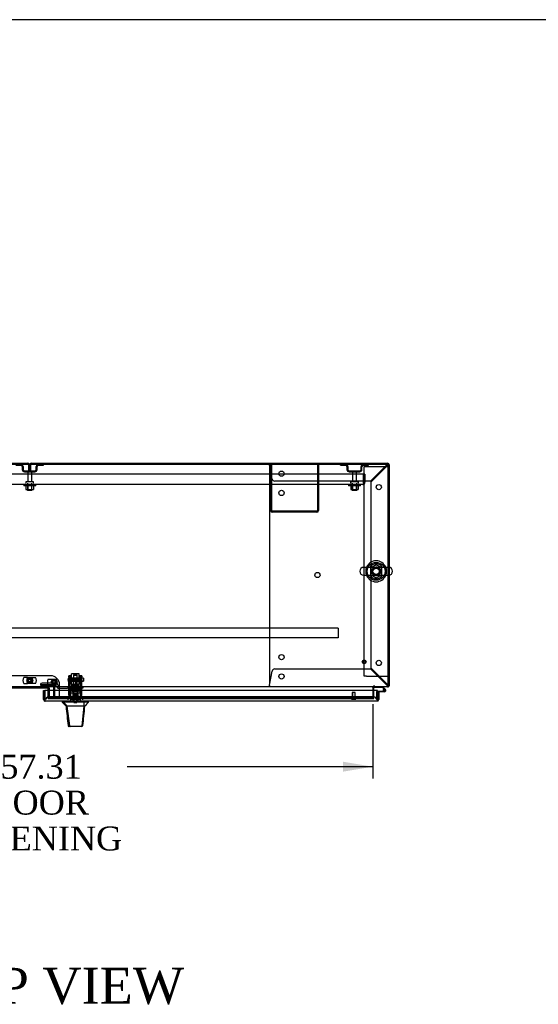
# Model space of a CAD drawing. Header units: inches. Extents: x 2 to 538, y -2 to 358.
# Tile 16 of 22: x 152 to 195, y 276 to 358. Entities that reach past the tile are written whole.
import ezdxf
from ezdxf.enums import TextEntityAlignment as Align
from ezdxf.lldxf.tags import DXFTag

# ---------------------------------------------------------------- set-up
doc = ezdxf.new("R2010")
doc.units = ezdxf.units.IN
doc.header["$MEASUREMENT"] = 0
for name, color, linetype in [('COM43134', 7, 'Continuous'), ('COM50669', 7, 'Continuous'), ('COM50677-2', 7, 'Continuous'), ('COM55602-4', 7, 'Continuous'), ('COM55607-2', 7, 'Continuous'), ('COM55738-23', 7, 'Continuous'), ('COM70098', 7, 'Continuous'), ('COM70112-6', 7, 'Continuous'), ('COM70113-6', 7, 'Continuous'), ('COM70218', 7, 'Continuous'), ('COM70220', 7, 'Continuous'), ('COM70740-2', 7, 'Continuous'), ('COM70838', 7, 'Continuous'), ('COM70839-4', 7, 'Continuous'), ('COM71186-1', 7, 'Continuous'), ('COM71194-3', 7, 'Continuous'), ('Default', 7, 'Continuous'), ('GSK86006', 7, 'Continuous'), ('HAN86294', 7, 'Continuous'), ('HAN86294_NUT', 7, 'Continuous'), ('HAN86294_SCREW', 7, 'Continuous'), ('HAN86294_WASHER', 7, 'Continuous'), ('HAN_NUT', 7, 'Continuous'), ('NTS166105', 7, 'Continuous'), ('NTS18024', 7, 'Continuous'), ('NTS18147', 7, 'Continuous'), ('NTS86070', 7, 'Continuous'), ('ROL87452', 7, 'Continuous'), ('RVT17786', 7, 'Continuous'), ('RVT19000', 7, 'Continuous'), ('SCC180005', 7, 'Continuous'), ('SCS86415', 7, 'Continuous'), ('SPC87322', 7, 'Continuous'), ('STD26089', 7, 'Continuous'), ('STD26122', 7, 'Continuous'), ('STD26258', 7, 'Continuous'), ('WAF25059', 7, 'Continuous'), ('WAF25376', 7, 'Continuous'), ('WAF25377', 7, 'Continuous'), ('WAM254785', 7, 'Continuous'), ('WAM30038', 7, 'Continuous')]:
    doc.layers.add(name, color=color, linetype=linetype)
doc.styles.add('SEACAD_Times_New_Roman', font='times.ttf')
tags = doc.linetypes.add('HIDDEN2', pattern=[0.1875, 0.125, -0.0625]).pattern_tags.tags
tags[6:7] = [DXFTag(74, 4), DXFTag(75, 0), DXFTag(340, '0'), DXFTag(46, 0.0), DXFTag(50, 0.0), DXFTag(44, 0.0), DXFTag(45, 0.0)]
tags[4:5] = [DXFTag(74, 4), DXFTag(75, 0), DXFTag(340, '0'), DXFTag(46, 0.0), DXFTag(50, 0.0), DXFTag(44, 0.0), DXFTag(45, 0.0)]
doc.dimstyles.new('HAMMOND_(STH_-_540x360)', dxfattribs={"dimtxt": 2, "dimasz": 2.5, "dimexe": 1, "dimexo": 1, "dimgap": 0.5, "dimtad": 0, "dimtih": 1, "dimtoh": 1, "dimzin": 0, "dimdsep": 46, "dimtxsty": 'SEACAD_Times_New_Roman', "dimblk1": '_SE_FILLED', "dimblk2": '_SE_FILLED', "dimsah": 1, "dimcen": 1, "dimadec": 0, "dimazin": 0, "dimtfac": 0.8, "dimtofl": 0, "dimtmove": 0, "dimatfit": 3, "dimfxl": 1, "dimtolj": 1, "dimtzin": 0, "dimarcsym": 0})

# ---------------------------------------------------------------- blocks, each defined once
blk = doc.blocks.new('SE')
at = {"layer": 'COM43134', "color": 7, "linetype": 'HIDDEN2'}
for p, q in [((180.658, 320.124), (124.908, 320.124)), ((180.658, 319.434), (180.658, 320.124)), ((180.783, 320.124), (180.658, 320.124)), ((180.658, 320.124), (180.658, 319.434)), ((180.783, 320.124), (180.783, 319.434)), ((180.598, 319.249), (124.968, 319.249)), ((180.598, 319.249), (180.598, 319.249)), ((180.598, 319.249), (180.598, 319.249)), ((180.658, 319.434), (180.658, 319.434)), ((180.658, 319.434), (180.658, 319.284)), ((180.658, 319.351), (180.658, 319.434)), ((180.658, 319.351), (180.707, 319.284))]:
    blk.add_line(p, q, dxfattribs=at)
for start, end in [(270.12083, 306.19405), (270, 270.05887), (306.19405, 0)]:
    blk.add_arc((180.598, 319.434), 0.185, start, end, dxfattribs=at)
blk.add_open_spline([(180.658, 319.284), (180.648, 319.273), (180.638, 319.264), (180.623, 319.255), (180.618, 319.252), (180.608, 319.249), (180.603, 319.249), (180.598, 319.249)], degree=3, knots=[0, 0, 0, 0, 0.5, 0.5, 0.75, 0.75, 1, 1, 1, 1], dxfattribs=at)
at = {"layer": 'COM50669', "color": 7, "linetype": 'HIDDEN2'}
for p, q in [((172.908, 317.079), (172.908, 320.936)), ((173.003, 317.079), (173.003, 320.936)), ((176.813, 320.936), (176.813, 317.079)), ((176.908, 320.936), (176.908, 317.079)), ((176.765, 317.031), (173.051, 317.031)), ((176.765, 316.936), (173.051, 316.936))]:
    blk.add_line(p, q, dxfattribs=at)
for centre, radius, start, end in [((173.051, 317.079), 0.143, 180, 270), ((173.051, 317.079), 0.048, 180, 270), ((176.765, 317.079), 0.143, 270, 0), ((176.765, 317.079), 0.048, 270, 0)]:
    blk.add_arc(centre, radius, start, end, dxfattribs=at)
at = {"layer": 'COM50677-2', "color": 7, "linetype": 'HIDDEN2'}
for p, q in [((180.719, 320.748), (180.904, 320.748)), ((180.719, 303.248), (180.719, 320.748)), ((180.904, 320.748), (182.534, 320.748)), ((182.534, 320.748), (182.719, 320.748)), ((180.904, 303.248), (180.719, 303.248)), ((180.904, 303.248), (182.534, 303.248)), ((182.534, 303.248), (182.719, 303.248))]:
    blk.add_line(p, q, dxfattribs=at)
blk.add_circle((181.719, 311.998), 0.375, dxfattribs=at)
at = {"layer": 'COM55602-4', "color": 7, "linetype": 'HIDDEN2'}
for p, q in [((172.814, 321.001), (172.814, 321.031)), ((172.814, 320.926), (172.814, 321.001)), ((173.046, 319.71), (172.825, 320.888)), ((182.614, 320.888), (181.257, 319.531)), ((181.314, 319.473), (182.671, 320.83)), ((182.671, 321.031), (182.671, 321.001)), ((182.671, 320.926), (182.671, 321.001)), ((182.674, 320.936), (182.671, 320.936)), ((182.671, 320.936), (182.671, 320.936)), ((182.709, 320.888), (182.785, 320.888)), ((182.785, 320.888), (182.814, 320.888)), ((172.815, 320.716), (172.815, 302.658)), ((181.257, 319.531), (173.262, 319.531)), ((181.314, 303.9), (181.314, 319.473)), ((172.825, 302.486), (173.046, 303.663)), ((173.262, 303.843), (181.257, 303.843)), ((181.257, 303.843), (182.614, 302.486)), ((182.671, 302.543), (181.314, 303.9)), ((172.814, 302.448), (172.814, 302.372)), ((172.814, 302.343), (172.814, 302.372)), ((182.671, 302.448), (182.671, 302.372)), ((182.674, 302.438), (182.671, 302.438)), ((182.671, 302.438), (182.671, 302.438)), ((182.671, 302.372), (182.671, 302.343)), ((182.709, 302.486), (182.719, 302.486))]:
    blk.add_line(p, q, dxfattribs=at)
for centre in [(173.814, 320.156), (181.939, 319.031), (173.815, 318.546), (176.815, 311.687), (173.815, 304.828), (181.939, 304.343), (173.814, 303.218)]:
    blk.add_circle(centre, 0.218, dxfattribs=at)
for centre, radius, start, end in [((170.228, 320.698), 2.604, 4.17513, 6.68014), ((183.249, 320.637), 0.683, 147.77093, 158.44518), ((182.822, 320.635), 0.327, 117.45412, 129.54393), ((182.419, 321.038), 0.327, 320.4561, 332.54584), ((182.42, 321.465), 0.683, 291.55481, 302.22908), ((173.035, 320.716), 0.22, 153.06551, 180), ((173.262, 319.751), 0.22, 190.6113, 270), ((173.262, 303.623), 0.22, 90, 169.3887), ((170.228, 302.675), 2.604, 353.31986, 355.82487), ((172.507, 302.555), 0.326, 340.71602, 347.67415), ((173.035, 302.658), 0.22, 180, 206.93449), ((183.249, 302.737), 0.683, 201.55482, 212.22907), ((182.822, 302.738), 0.327, 230.45607, 242.54588), ((182.419, 302.335), 0.327, 27.45416, 39.5439), ((182.42, 301.908), 0.683, 57.77092, 68.44519)]:
    blk.add_arc(centre, radius, start, end, dxfattribs=at)
blk.add_ellipse((182.671, 302.486), major_axis=(-0.048, 0), ratio=0.99836, start_param=1.570796, end_param=3.141593, dxfattribs=at)
at = {"layer": 'COM55607-2', "color": 7, "linetype": 'HIDDEN2'}
for p, q in [((181.561, 302.338), (181.561, 302.343)), ((181.782, 301.45), (181.782, 301.965)), ((181.807, 301.99), (181.844, 301.99)), ((182.297, 302.045), (182.359, 302.045)), ((182.352, 302.032), (182.352, 302.057)), ((182.45, 302.086), (182.38, 302.156)), ((182.402, 302.107), (182.427, 302.107)), ((182.427, 301.982), (182.402, 301.982)), ((182.477, 302.057), (182.477, 302.032)), ((181.844, 301.45), (181.782, 301.45))]:
    blk.add_line(p, q, dxfattribs=at)
at = {"layer": 'COM55607-2', "color": 7, "linetype": 'Continuous'}
for p, q in [((181.561, 302.281), (181.561, 302.338)), ((182.256, 302.281), (181.561, 302.281)), ((181.844, 301.99), (182.414, 301.99)), ((182.414, 301.928), (181.844, 301.928)), ((181.844, 301.928), (181.844, 301.926)), ((182.38, 302.156), (182.256, 302.281)), ((182.282, 302.343), (182.493, 302.131)), ((182.359, 302.04), (182.298, 302.034)), ((181.844, 301.45), (181.844, 301.45))]:
    blk.add_line(p, q, dxfattribs=at)
blk.add_circle((182.414, 302.045), 0.05, dxfattribs=at)
at = {"layer": 'COM55607-2', "color": 7, "linetype": 'HIDDEN2'}
for centre, radius, start, end in [((181.807, 301.965), 0.025, 90, 180), ((182.414, 302.045), 0.117, 208.03984, 270), ((182.402, 302.057), 0.05, 90, 180), ((182.402, 302.032), 0.05, 180, 270), ((182.427, 302.057), 0.05, 0, 90), ((182.427, 302.032), 0.05, 270, 0)]:
    blk.add_arc(centre, radius, start, end, dxfattribs=at)
at = {"layer": 'COM55607-2', "color": 7, "linetype": 'Continuous'}
for radius, start, end in [(0.117, 270, 185.21591), (0.117, 185.21591, 208.03984), (0.055, 270, 185.21591), (0.055, 185.21591, 270), (0.117, 47.60795, 107.02737)]:
    blk.add_arc((182.414, 302.045), radius, start, end, dxfattribs=at)
at = {"layer": 'COM55738-23', "color": 7, "linetype": 'HIDDEN2'}
for p, q in [((151.62, 320.864), (152.042, 320.864)), ((153.523, 320.864), (153.945, 320.864)), ((153.945, 320.864), (153.945, 320.936)), ((178.746, 320.864), (178.746, 320.936)), ((178.746, 320.864), (179.168, 320.864)), ((180.649, 320.864), (181.071, 320.864)), ((181.071, 320.864), (181.071, 320.936)), ((152.158, 320.748), (152.158, 320.498)), ((152.23, 320.748), (152.23, 320.498)), ((152.345, 320.383), (153.22, 320.383)), ((152.345, 320.311), (153.22, 320.311)), ((153.336, 320.498), (153.336, 320.748)), ((153.408, 320.498), (153.408, 320.748)), ((179.283, 320.748), (179.283, 320.498)), ((179.355, 320.748), (179.355, 320.498)), ((179.471, 320.383), (180.346, 320.383)), ((179.471, 320.311), (180.346, 320.311)), ((180.461, 320.498), (180.461, 320.748)), ((180.533, 320.498), (180.533, 320.748))]:
    blk.add_line(p, q, dxfattribs=at)
for centre, radius, start, end in [((152.042, 320.748), 0.188, 0, 90), ((152.042, 320.748), 0.116, 0, 90), ((153.523, 320.748), 0.188, 90, 180), ((153.523, 320.748), 0.116, 90, 180), ((179.168, 320.748), 0.188, 0, 90), ((179.168, 320.748), 0.116, 0, 90), ((180.649, 320.748), 0.188, 90, 180), ((180.649, 320.748), 0.116, 90, 180), ((152.345, 320.498), 0.188, 180, 270), ((152.345, 320.498), 0.116, 180, 270), ((153.22, 320.498), 0.116, 270, 0), ((153.22, 320.498), 0.188, 270, 0), ((179.471, 320.498), 0.188, 180, 270), ((179.471, 320.498), 0.116, 180, 270), ((180.346, 320.498), 0.116, 270, 0), ((180.346, 320.498), 0.188, 270, 0)]:
    blk.add_arc(centre, radius, start, end, dxfattribs=at)
at = {"layer": 'COM70098', "color": 7, "linetype": 'HIDDEN2'}
for p, q in [((154.533, 303.275), (151.033, 303.275)), ((154.32, 301.376), (154.32, 302.031)), ((155.283, 301.376), (155.283, 302.525)), ((154.32, 301.376), (155.283, 301.376))]:
    blk.add_line(p, q, dxfattribs=at)
at = {"layer": 'COM70098', "color": 7, "linetype": 'Continuous'}
for p, q in [((154.26, 302.233), (151.306, 302.233)), ((154.32, 302.031), (154.32, 302.173))]:
    blk.add_line(p, q, dxfattribs=at)
at = {"layer": 'COM70098', "color": 7, "linetype": 'HIDDEN2'}
for centre in [(152.783, 302.876), (154.82, 302.751)]:
    blk.add_circle(centre, 0.156, dxfattribs=at)
blk.add_arc((154.533, 302.525), 0.75, 0, 90, dxfattribs=at)
at = {"layer": 'COM70098', "color": 7, "linetype": 'Continuous'}
blk.add_arc((154.26, 302.173), 0.06, 0, 90, dxfattribs=at)
at = {"layer": 'COM70112-6', "color": 7, "linetype": 'Continuous'}
for p, q in [((182.719, 320.936), (122.846, 320.936)), ((182.719, 312.329), (182.719, 320.936)), ((182.719, 302.486), (182.719, 311.667)), ((182.719, 302.343), (122.846, 302.343)), ((151.166, 302.274), (154.4, 302.274)), ((154.4, 302.274), (154.4, 302.031)), ((181.439, 302.295), (181.439, 302.343)), ((181.439, 302.295), (181.439, 302.031)), ((182.719, 302.343), (182.719, 302.486))]:
    blk.add_line(p, q, dxfattribs=at)
at = {"layer": 'COM70112-6', "color": 7, "linetype": 'HIDDEN2'}
for p, q in [((182.719, 311.667), (182.719, 312.329)), ((154.4, 302.031), (154.4, 301.516)), ((181.439, 302.031), (181.439, 301.516)), ((154.4, 301.516), (154.4, 301.469)), ((154.4, 301.373), (154.4, 301.469)), ((154.4, 301.469), (154.4, 301.469)), ((154.4, 301.375), (154.4, 301.373)), ((154.4, 301.373), (154.4, 301.373)), ((154.4, 301.373), (181.439, 301.373)), ((181.189, 301.509), (154.65, 301.509)), ((181.189, 301.416), (154.65, 301.416)), ((181.439, 301.469), (181.439, 301.516)), ((181.439, 301.469), (181.439, 301.469)), ((181.439, 301.469), (181.439, 301.373)), ((181.439, 301.373), (181.439, 301.375)), ((181.439, 301.373), (181.439, 301.373))]:
    blk.add_line(p, q, dxfattribs=at)
for start, end in [(0, 264.26118), (273.39435, 0)]:
    blk.add_arc((181.719, 311.998), 0.344, start, end, dxfattribs=at)
for centre, major_axis, start_param, end_param in [((154.65, 301.466), (-0.25, 0), 4.712389, 6.21308), ((154.65, 301.372), (-0.25, 0), 4.712389, 6.21308), ((181.189, 301.466), (0.25, 0), 0.070105, 1.570796), ((181.189, 301.372), (0.25, 0), 0.070105, 1.570796)]:
    blk.add_ellipse(centre, major_axis=major_axis, ratio=0.173648, start_param=start_param, end_param=end_param, dxfattribs=at)
at = {"layer": 'COM70113-6', "color": 7, "linetype": 'HIDDEN2'}
for p, q in [((151.166, 302.268), (154.4, 302.268)), ((155.283, 301.376), (181.439, 301.376))]:
    blk.add_line(p, q, dxfattribs=at)
at = {"layer": 'COM70218', "color": 7, "linetype": 'HIDDEN2'}
for p, q in [((178.533, 307.251), (127.033, 307.251)), ((178.533, 307.251), (178.533, 307.208)), ((178.533, 307.208), (178.533, 306.481)), ((178.533, 306.438), (127.033, 306.438)), ((178.533, 306.481), (178.533, 306.438))]:
    blk.add_line(p, q, dxfattribs=at)
at = {"layer": 'COM70220', "color": 7, "linetype": 'HIDDEN2'}
for p, q in [((154.61, 301.501), (154.36, 301.501)), ((181.269, 301.501), (154.61, 301.501)), ((181.519, 301.501), (181.269, 301.501))]:
    blk.add_line(p, q, dxfattribs=at)
for centre, start, end in [((154.36, 301.251), 90, 180), ((181.519, 301.251), 0, 90)]:
    blk.add_arc(centre, 0.25, start, end, dxfattribs=at)
at = {"layer": 'COM70740-2', "color": 7, "linetype": 'HIDDEN2'}
for p, q in [((154.792, 301.531), (154.792, 302.283)), ((154.887, 301.531), (154.887, 302.283)), ((154.32, 301.471), (154.732, 301.471))]:
    blk.add_line(p, q, dxfattribs=at)
for centre, radius, start, end in [((154.732, 302.283), 0.155, 0, 90), ((154.732, 302.283), 0.06, 0, 90), ((154.732, 301.531), 0.06, 270, 0), ((154.732, 301.531), 0.155, 270, 0)]:
    blk.add_arc(centre, radius, start, end, dxfattribs=at)
at = {"layer": 'COM70838', "color": 7, "linetype": 'HIDDEN2'}
for p, q in [((153.711, 302.5), (153.711, 302.626)), ((153.711, 302.5), (153.711, 302.418)), ((154.956, 302.418), (153.711, 302.418)), ((154.956, 302.645), (153.836, 302.645)), ((154.956, 302.518), (153.836, 302.518)), ((154.956, 302.416), (154.956, 302.518)), ((155.081, 302.291), (155.081, 302.293)), ((155.141, 302.233), (155.239, 302.233)), ((155.149, 302.475), (155.149, 302.452)), ((155.239, 302.233), (155.239, 302.361)), ((155.239, 302.233), (155.952, 302.233)), ((155.952, 302.358), (155.266, 302.358)), ((155.952, 302.358), (156.041, 302.358)), ((156.041, 302.233), (155.952, 302.233)), ((156.041, 302.358), (156.579, 302.358)), ((157.096, 302.233), (156.041, 302.233)), ((156.614, 302.358), (157.096, 302.358)), ((157.096, 302.358), (157.221, 302.358)), ((157.221, 302.233), (157.096, 302.233)), ((157.221, 302.358), (157.221, 302.233))]:
    blk.add_line(p, q, dxfattribs=at)
for centre, radius, start, end in [((154.956, 302.452), 0.193, 0, 90), ((154.956, 302.291), 0.125, 0, 90), ((155.141, 302.293), 0.06, 180, 270), ((155.266, 302.475), 0.117, 180, 256.45544), ((155.266, 302.475), 0.117, 256.45544, 270)]:
    blk.add_arc(centre, radius, start, end, dxfattribs=at)
for centre, major_axis, start_param, end_param in [((153.836, 302.626), (-0.125, 0), 4.712389, 6.283185), ((153.836, 302.5), (0.125, 0), 1.570796, 3.141593)]:
    blk.add_ellipse(centre, major_axis=major_axis, ratio=0.145455, start_param=start_param, end_param=end_param, dxfattribs=at)
at = {"layer": 'COM70839-4', "color": 7, "linetype": 'HIDDEN2'}
for p, q in [((156.065, 303.189), (156.065, 303.266)), ((156.135, 303.266), (156.065, 303.266)), ((156.065, 303.189), (156.065, 302.93)), ((156.065, 302.766), (156.065, 302.93)), ((156.065, 301.636), (156.065, 302.766)), ((156.135, 303.266), (156.135, 303.189)), ((156.135, 302.93), (156.135, 303.189)), ((157.057, 302.946), (156.135, 302.946)), ((156.135, 302.93), (156.135, 302.766)), ((156.135, 302.882), (157.057, 302.882)), ((156.135, 301.636), (156.135, 302.766)), ((157.057, 303.189), (157.057, 303.266)), ((157.127, 303.266), (157.057, 303.266)), ((157.057, 303.189), (157.057, 302.93)), ((157.057, 302.766), (157.057, 302.93)), ((157.057, 301.636), (157.057, 302.766)), ((157.127, 303.266), (157.127, 303.189)), ((157.127, 302.93), (157.127, 303.189)), ((157.127, 302.93), (157.127, 302.766)), ((157.127, 301.636), (157.127, 302.766)), ((157.057, 302.087), (156.135, 302.087)), ((156.065, 301.626), (156.065, 301.636)), ((156.135, 301.626), (156.065, 301.626)), ((156.135, 301.636), (156.135, 301.626)), ((157.057, 301.626), (157.057, 301.636)), ((157.127, 301.626), (157.057, 301.626)), ((157.127, 301.636), (157.127, 301.626))]:
    blk.add_line(p, q, dxfattribs=at)
at = {"layer": 'COM71186-1', "color": 7, "linetype": 'Continuous'}
for p, q in [((122.894, 321.031), (152.64, 321.031)), ((152.926, 321.031), (182.671, 321.031)), ((182.814, 320.888), (182.814, 312.324)), ((182.814, 311.672), (182.814, 302.438)), ((181.534, 302.031), (181.534, 302.295)), ((182.719, 302.438), (182.814, 302.438))]:
    blk.add_line(p, q, dxfattribs=at)
at = {"layer": 'COM71186-1', "color": 7, "linetype": 'HIDDEN2'}
for p, q in [((152.688, 320.888), (152.688, 320.406)), ((152.783, 320.888), (152.783, 320.406)), ((152.783, 320.406), (152.783, 320.888)), ((152.878, 320.406), (152.878, 320.888)), ((152.783, 320.406), (152.688, 320.406)), ((152.783, 320.406), (152.878, 320.406)), ((182.814, 312.324), (182.814, 311.672)), ((181.534, 301.376), (181.534, 302.031)), ((181.439, 301.376), (181.534, 301.376))]:
    blk.add_line(p, q, dxfattribs=at)
at = {"layer": 'COM71186-1', "color": 7, "linetype": 'Continuous'}
for centre, radius, start, end in [((152.64, 320.888), 0.143, 19.61294, 90), ((152.926, 320.888), 0.143, 90, 160.38706), ((182.671, 320.888), 0.143, 0, 90), ((181.582, 302.295), 0.143, 160.38706, 180), ((181.582, 302.295), 0.048, 90, 180), ((182.671, 302.486), 0.143, 289.61294, 340.38706)]:
    blk.add_arc(centre, radius, start, end, dxfattribs=at)
at = {"layer": 'COM71186-1', "color": 7, "linetype": 'HIDDEN2'}
for centre, radius, start, end in [((152.64, 320.888), 0.048, 0, 90), ((152.64, 320.888), 0.143, 0, 19.61294), ((152.926, 320.888), 0.143, 160.38706, 180), ((152.926, 320.888), 0.048, 90, 180), ((182.671, 320.888), 0.048, 0, 90), ((181.582, 302.295), 0.143, 90, 160.38706), ((182.671, 302.486), 0.048, 270, 0), ((182.671, 302.486), 0.143, 270, 289.61294)]:
    blk.add_arc(centre, radius, start, end, dxfattribs=at)
at = {"layer": 'COM71194-3', "color": 7, "linetype": 'Continuous'}
for p, q in [((153.939, 302.031), (154.034, 302.031)), ((153.939, 301.299), (153.939, 302.031)), ((181.844, 302.031), (154.034, 302.031)), ((154.034, 301.299), (154.034, 302.031)), ((154.034, 302.031), (154.034, 301.299)), ((181.844, 301.299), (181.844, 302.031)), ((181.939, 301.926), (181.844, 301.926)), ((181.844, 301.926), (181.844, 301.299)), ((181.939, 301.926), (181.939, 301.299)), ((154.034, 301.236), (153.995, 301.185)), ((154.034, 301.299), (154.034, 301.299)), ((154.034, 301.299), (154.034, 301.236)), ((154.034, 301.299), (154.034, 301.185)), ((181.796, 301.156), (154.082, 301.156)), ((154.082, 301.156), (154.082, 301.156)), ((154.082, 301.156), (154.082, 301.156)), ((154.082, 301.156), (154.082, 301.156)), ((181.796, 301.156), (181.797, 301.156)), ((181.796, 301.156), (181.796, 301.156)), ((181.844, 301.299), (181.844, 301.299)), ((181.844, 301.236), (181.844, 301.299)), ((181.844, 301.299), (181.844, 301.185)), ((181.844, 301.236), (181.883, 301.185))]:
    blk.add_line(p, q, dxfattribs=at)
for centre, start, end in [((154.082, 301.299), 180, 232.49641), ((154.082, 301.299), 232.49641, 269.84393), ((154.082, 301.299), 269.92383, 270), ((181.796, 301.299), 270, 270.07617), ((181.796, 301.299), 270.15607, 307.50359), ((181.796, 301.299), 307.50359, 0)]:
    blk.add_arc(centre, 0.143, start, end, dxfattribs=at)
for points in [[(154.034, 301.185), (154.042, 301.176), (154.05, 301.168), (154.062, 301.161), (154.066, 301.159), (154.074, 301.156), (154.078, 301.156), (154.082, 301.156)], [(181.844, 301.185), (181.836, 301.176), (181.828, 301.168), (181.816, 301.161), (181.812, 301.159), (181.804, 301.156), (181.8, 301.156), (181.796, 301.156)]]:
    blk.add_open_spline(points, degree=3, knots=[0, 0, 0, 0, 0.5, 0.5, 0.75, 0.75, 1, 1, 1, 1], dxfattribs=at)
at = {"layer": 'GSK86006', "color": 7, "linetype": 'HIDDEN2'}
for centre in [(152.783, 302.876), (154.82, 302.751)]:
    blk.add_circle(centre, 0.125, dxfattribs=at)
at = {"layer": 'HAN86294', "color": 7, "linetype": 'HIDDEN2'}
for p, q in [((156.466, 303.348), (156.436, 303.318)), ((156.436, 303.318), (156.756, 303.318)), ((156.436, 303.318), (156.436, 302.358)), ((156.466, 303.348), (156.726, 303.348)), ((156.756, 303.318), (156.726, 303.348)), ((156.756, 302.358), (156.756, 303.318)), ((156.436, 301.983), (156.436, 301.858)), ((156.436, 301.983), (156.596, 301.983)), ((156.596, 301.983), (156.756, 301.983)), ((156.756, 301.983), (156.756, 301.858)), ((156.201, 301.858), (156.397, 301.858)), ((156.201, 301.858), (156.201, 301.156)), ((156.397, 301.858), (156.796, 301.858)), ((156.397, 301.858), (156.397, 301.156)), ((156.796, 301.858), (156.992, 301.858)), ((156.796, 301.858), (156.796, 301.156)), ((156.992, 301.858), (156.992, 301.156))]:
    blk.add_line(p, q, dxfattribs=at)
at = {"layer": 'HAN86294', "color": 7, "linetype": 'Continuous'}
for p, q in [((155.506, 301.156), (155.506, 301.073)), ((155.506, 301.076), (155.582, 301.076)), ((155.605, 301.076), (155.889, 300.721)), ((155.697, 301.076), (155.62, 301.076)), ((157.315, 301.076), (155.697, 301.076)), ((157.495, 301.076), (157.315, 301.076)), ((157.573, 301.076), (157.495, 301.076)), ((157.573, 301.076), (157.686, 301.076)), ((157.686, 301.073), (157.686, 301.156)), ((155.806, 300.721), (155.821, 300.721)), ((155.889, 300.721), (155.821, 300.721)), ((155.934, 300.721), (155.889, 300.721)), ((155.889, 300.721), (156.104, 299.083)), ((156.026, 300.721), (155.934, 300.721)), ((157.304, 300.721), (156.026, 300.721)), ((157.304, 300.721), (157.139, 299.085)), ((157.333, 300.721), (157.304, 300.721)), ((157.348, 300.721), (157.333, 300.721)), ((157.359, 300.721), (157.348, 300.721)), ((157.359, 300.721), (157.386, 300.721)), ((155.99, 299.096), (155.991, 299.094)), ((156.15, 299.041), (156.05, 299.041)), ((157.087, 299.041), (156.15, 299.041)), ((157.142, 299.041), (157.087, 299.041)), ((157.201, 299.095), (157.202, 299.097))]:
    blk.add_line(p, q, dxfattribs=at)
for centre, radius, start, end in [((151.714, 297.443), 5.251, 38.61726, 43.76657), ((169.802, 290.531), 16.062, 138.96729, 140.62542), ((95.342, 306.765), 62.32, 353.47841, 354.43409), ((156.05, 299.101), 0.06, 185.9929, 270.00753), ((157.085, 299.096), 0.0554, 272.13096, 348.82925), ((157.142, 299.101), 0.06, 269.99107, 354.42424)]:
    blk.add_arc(centre, radius, start, end, dxfattribs=at)
for points in [[(157.315, 301.076), (157.311, 300.957), (157.307, 300.839), (157.304, 300.721)], [(155.821, 300.721), (155.877, 300.179), (155.934, 299.637), (155.99, 299.096)], [(157.359, 300.721), (157.306, 300.179), (157.254, 299.638), (157.202, 299.097)]]:
    blk.add_open_spline(points, degree=3, dxfattribs=at)
blk.add_open_spline([(156.104, 299.083), (156.107, 299.071), (156.114, 299.06), (156.13, 299.045), (156.14, 299.041), (156.15, 299.041)], degree=3, knots=[0, 0, 0, 0, 0.5, 0.5, 1, 1, 1, 1], dxfattribs=at)
at = {"layer": 'HAN86294_NUT', "color": 7, "linetype": 'HIDDEN2'}
for p, q in [((156.264, 302.95), (156.264, 302.9)), ((156.264, 302.9), (156.43, 302.9)), ((156.264, 302.9), (156.264, 302.575)), ((156.294, 302.98), (156.899, 302.98)), ((156.43, 302.9), (156.596, 302.9)), ((156.596, 302.9), (156.763, 302.9)), ((156.596, 302.9), (156.596, 302.575)), ((156.763, 302.9), (156.929, 302.9)), ((156.929, 302.9), (156.929, 302.95)), ((156.929, 302.9), (156.929, 302.575)), ((156.264, 302.575), (156.596, 302.575)), ((156.596, 302.575), (156.929, 302.575))]:
    blk.add_line(p, q, dxfattribs=at)
for centre, start, end in [((156.294, 302.95), 90, 180), ((156.899, 302.95), 0, 90)]:
    blk.add_arc(centre, 0.03, start, end, dxfattribs=at)
at = {"layer": 'HAN86294_SCREW', "color": 7, "linetype": 'HIDDEN2'}
for p, q in [((156.334, 301.471), (156.859, 301.471)), ((156.334, 301.471), (156.334, 301.401)), ((156.334, 301.401), (156.859, 301.401)), ((156.485, 301.608), (156.374, 301.608)), ((156.374, 301.608), (156.374, 301.471)), ((156.48, 301.401), (156.48, 301.026)), ((156.707, 301.608), (156.485, 301.608)), ((156.485, 301.608), (156.485, 301.471)), ((156.819, 301.608), (156.707, 301.608)), ((156.707, 301.608), (156.707, 301.471)), ((156.712, 301.026), (156.712, 301.401)), ((156.819, 301.608), (156.819, 301.471)), ((156.859, 301.401), (156.859, 301.471)), ((156.48, 301.026), (156.712, 301.026))]:
    blk.add_line(p, q, dxfattribs=at)
at = {"layer": 'HAN86294_WASHER', "color": 7, "linetype": 'HIDDEN2'}
for p, q in [((156.285, 301.371), (156.908, 301.371)), ((156.285, 301.371), (156.285, 301.311)), ((156.285, 301.311), (156.908, 301.311)), ((156.285, 301.311), (156.285, 301.251)), ((156.285, 301.311), (156.908, 301.311)), ((156.908, 301.311), (156.908, 301.371)), ((156.908, 301.251), (156.908, 301.311))]:
    blk.add_line(p, q, dxfattribs=at)
at = {"layer": 'HAN_NUT', "color": 7, "linetype": 'HIDDEN2'}
for p, q in [((156.29, 301.466), (155.984, 301.466)), ((155.984, 301.251), (155.984, 301.466)), ((156.902, 301.466), (156.29, 301.466)), ((156.29, 301.251), (156.29, 301.466)), ((157.208, 301.466), (156.902, 301.466)), ((156.902, 301.251), (156.902, 301.466)), ((157.208, 301.251), (157.208, 301.466))]:
    blk.add_line(p, q, dxfattribs=at)
at = {"layer": 'NTS166105', "color": 7, "linetype": 'HIDDEN2'}
for p, q in [((152.467, 319.153), (152.467, 318.833)), ((152.467, 318.833), (152.629, 318.833)), ((152.629, 319.153), (152.629, 318.833)), ((152.629, 318.833), (152.938, 318.833)), ((152.938, 319.153), (152.938, 318.833)), ((152.938, 318.833), (153.099, 318.833)), ((153.099, 319.153), (153.099, 318.833)), ((179.592, 319.153), (179.592, 318.833)), ((179.592, 318.833), (179.754, 318.833)), ((179.754, 319.153), (179.754, 318.833)), ((179.754, 318.833), (180.063, 318.833)), ((180.063, 319.153), (180.063, 318.833)), ((180.063, 318.833), (180.224, 318.833)), ((180.224, 319.153), (180.224, 318.833))]:
    blk.add_line(p, q, dxfattribs=at)
at = {"layer": 'NTS18024', "color": 7, "linetype": 'HIDDEN2'}
for p, q in [((181.719, 312.533), (181.254, 312.261)), ((181.254, 312.261), (181.254, 311.735)), ((182.184, 312.261), (181.719, 312.533)), ((182.184, 311.735), (182.184, 312.261)), ((181.254, 311.735), (181.724, 311.46)), ((181.724, 311.46), (182.184, 311.735))]:
    blk.add_line(p, q, dxfattribs=at)
blk.add_circle((181.719, 311.998), 0.263, dxfattribs=at)
at = {"layer": 'NTS18147', "color": 7, "linetype": 'HIDDEN2'}
for p, q in [((156.133, 302.221), (156.133, 302.283)), ((156.196, 302.283), (156.133, 302.283)), ((156.133, 302.283), (156.133, 302.283)), ((156.196, 302.283), (156.133, 302.283)), ((156.201, 302.221), (156.133, 302.221)), ((156.133, 302.221), (156.133, 302.158)), ((156.201, 302.221), (156.133, 302.221)), ((156.133, 302.158), (156.201, 302.158)), ((156.133, 302.158), (156.201, 302.158)), ((156.196, 302.221), (156.196, 302.283)), ((156.196, 302.283), (156.196, 302.283)), ((156.201, 302.158), (156.201, 302.221)), ((156.201, 302.221), (156.201, 302.221)), ((156.201, 302.158), (156.528, 302.158)), ((156.201, 302.158), (156.528, 302.158)), ((156.396, 302.283), (156.365, 302.283)), ((156.396, 302.283), (156.365, 302.283)), ((156.376, 302.158), (156.376, 301.721)), ((156.376, 302.158), (156.376, 302.158)), ((156.664, 302.221), (156.528, 302.221)), ((156.528, 302.221), (156.528, 302.158)), ((156.664, 302.221), (156.528, 302.221)), ((156.528, 302.221), (156.528, 302.221)), ((156.528, 302.158), (156.664, 302.158)), ((156.528, 302.158), (156.664, 302.158)), ((156.664, 302.158), (156.664, 302.221)), ((156.664, 302.221), (156.664, 302.221)), ((156.664, 302.158), (156.991, 302.158)), ((156.664, 302.158), (156.991, 302.158)), ((156.828, 302.283), (156.796, 302.283)), ((156.828, 302.283), (156.796, 302.283)), ((156.816, 301.721), (156.816, 302.158)), ((156.816, 302.158), (156.816, 302.158)), ((157.059, 302.221), (156.991, 302.221)), ((156.991, 302.221), (156.991, 302.158)), ((157.059, 302.221), (156.991, 302.221)), ((156.991, 302.221), (156.991, 302.221)), ((156.991, 302.158), (157.059, 302.158)), ((156.991, 302.158), (157.059, 302.158)), ((156.996, 302.221), (156.996, 302.283)), ((157.059, 302.283), (156.996, 302.283)), ((156.996, 302.283), (156.996, 302.283)), ((157.059, 302.283), (156.996, 302.283)), ((157.059, 302.221), (157.059, 302.283)), ((157.059, 302.283), (157.059, 302.283)), ((157.059, 302.158), (157.059, 302.221)), ((156.816, 301.721), (156.376, 301.721)), ((156.376, 301.721), (156.816, 301.721))]:
    blk.add_line(p, q, dxfattribs=at)
for centre, start_param, end_param in [((156.365, 301.965), 2.506883, 3.776302), ((156.365, 301.965), 2.506883, 3.776302), ((156.396, 301.965), 2.506883, 3.141593), ((156.396, 301.965), 2.506883, 3.141593), ((156.796, 301.965), 3.141593, 3.776302), ((156.796, 301.965), 3.141593, 3.776302), ((156.828, 301.965), 2.506883, 3.776302), ((156.828, 301.965), 2.506883, 3.776302)]:
    blk.add_ellipse(centre, major_axis=(0, -0.318), ratio=0.866025, start_param=start_param, end_param=end_param, dxfattribs=at)
at = {"layer": 'NTS86070', "color": 7, "linetype": 'HIDDEN2'}
for p, q in [((152.6, 303.126), (152.29, 303.126)), ((152.6, 303.126), (153.276, 303.126)), ((154.327, 303.001), (155.003, 303.001)), ((152.29, 302.626), (152.6, 302.626)), ((153.276, 302.626), (152.6, 302.626)), ((155.003, 302.501), (154.327, 302.501))]:
    blk.add_line(p, q, dxfattribs=at)
for centre in [(152.783, 302.876), (154.82, 302.751)]:
    blk.add_circle(centre, 0.101, dxfattribs=at)
for centre, start, end in [((152.723, 302.876), 150, 210), ((153.033, 302.876), 150, 210), ((152.533, 302.876), 330, 30), ((152.843, 302.876), 330, 30), ((154.76, 302.751), 150, 210), ((154.57, 302.751), 330, 30)]:
    blk.add_arc(centre, 0.5, start, end, dxfattribs=at)
at = {"layer": 'ROL87452', "color": 7, "linetype": 'HIDDEN2'}
for p, q in [((156.284, 302.438), (156.284, 303.438)), ((156.909, 303.438), (156.284, 303.438)), ((156.909, 302.438), (156.909, 303.438))]:
    blk.add_line(p, q, dxfattribs=at)
at = {"layer": 'RVT17786', "color": 7, "linetype": 'HIDDEN2'}
for p, q in [((157.275, 303.063), (156.065, 303.063)), ((156.065, 302.813), (157.275, 302.813)), ((157.275, 303.063), (157.275, 302.813))]:
    blk.add_line(p, q, dxfattribs=at)
blk.add_arc((156.298, 302.938), 0.318, 137.12909, 222.87091, dxfattribs=at)
at = {"layer": 'RVT19000', "color": 7, "linetype": 'HIDDEN2'}
for p, q in [((156.909, 302.471), (156.284, 302.471)), ((156.284, 302.438), (156.284, 302.358)), ((156.401, 302.358), (156.401, 302.233)), ((156.456, 302.233), (156.456, 302.021)), ((156.737, 302.021), (156.456, 302.021)), ((156.614, 302.358), (156.579, 302.358)), ((156.737, 302.021), (156.737, 302.233)), ((156.791, 302.233), (156.791, 302.358)), ((156.909, 302.358), (156.909, 302.438))]:
    blk.add_line(p, q, dxfattribs=at)
at = {"layer": 'SCC180005', "color": 7, "linetype": 'HIDDEN2'}
for p, q in [((152.533, 302.876), (152.658, 303.092)), ((152.658, 302.66), (152.533, 302.876)), ((152.658, 303.092), (152.907, 303.092)), ((152.907, 303.092), (153.032, 302.876)), ((153.032, 302.876), (152.907, 302.66)), ((154.57, 302.751), (154.695, 302.967)), ((154.695, 302.535), (154.57, 302.751)), ((154.695, 302.967), (154.944, 302.967)), ((154.944, 302.967), (155.069, 302.751)), ((155.069, 302.751), (154.944, 302.535)), ((152.907, 302.66), (152.658, 302.66)), ((154.944, 302.535), (154.695, 302.535))]:
    blk.add_line(p, q, dxfattribs=at)
for centre in [(152.783, 302.876), (154.82, 302.751)]:
    blk.add_circle(centre, 0.123, dxfattribs=at)
at = {"layer": 'SCS86415', "color": 7, "linetype": 'Continuous'}
for p, q in [((182.755, 312.329), (180.684, 312.329)), ((180.684, 311.667), (182.755, 311.667))]:
    blk.add_line(p, q, dxfattribs=at)
for centre, radius, start, end in [((181.719, 311.998), 0.625, 32.00545, 147.99455), ((180.684, 311.998), 0.331, 90, 270), ((182.755, 311.998), 0.331, 270, 90), ((181.719, 311.998), 0.625, 212.00545, 327.99455)]:
    blk.add_arc(centre, radius, start, end, dxfattribs=at)
for points, knots in [([(181.671, 312.336), (181.681, 312.336), (181.692, 312.336), (181.734, 312.336), (181.767, 312.336), (181.829, 312.337), (181.859, 312.337), (181.902, 312.334), (181.916, 312.333), (181.93, 312.331)], [0.30263886, 0.30263886, 0.30263886, 0.30263886, 0.3125, 0.3125, 0.34375, 0.34375, 0.375, 0.375, 0.38985363, 0.38985363, 0.38985363, 0.38985363]), ([(181.936, 311.665), (181.931, 311.665), (181.926, 311.664), (181.892, 311.66), (181.863, 311.659), (181.802, 311.659), (181.77, 311.66), (181.719, 311.66), (181.7, 311.66), (181.681, 311.66)], [0.74467138, 0.74467138, 0.74467138, 0.74467138, 0.75, 0.75, 0.78125, 0.78125, 0.8125, 0.8125, 0.83073551, 0.83073551, 0.83073551, 0.83073551])]:
    blk.add_open_spline(points, degree=3, knots=knots, dxfattribs=at)
at = {"layer": 'SPC87322', "color": 7, "linetype": 'HIDDEN2'}
for p, q in [((156.204, 302.233), (156.204, 301.858)), ((156.359, 302.358), (156.359, 302.233)), ((156.369, 302.358), (156.369, 302.233)), ((156.824, 302.358), (156.824, 302.233)), ((156.834, 302.358), (156.834, 302.233)), ((156.989, 301.858), (156.989, 302.233))]:
    blk.add_line(p, q, dxfattribs=at)
at = {"layer": 'STD26089', "color": 7, "linetype": 'HIDDEN2'}
for p, q in [((152.617, 320.251), (152.617, 319.474)), ((152.949, 319.474), (152.949, 320.251)), ((179.742, 320.251), (179.742, 319.474)), ((180.074, 319.474), (180.074, 320.251)), ((152.458, 319.444), (152.458, 319.404)), ((153.078, 319.474), (152.488, 319.474)), ((152.595, 319.374), (152.595, 318.749)), ((152.97, 318.749), (152.97, 319.374)), ((153.108, 319.404), (153.108, 319.444)), ((179.583, 319.444), (179.583, 319.404)), ((180.203, 319.474), (179.613, 319.474)), ((179.721, 319.374), (179.721, 318.749)), ((180.096, 318.749), (180.096, 319.374)), ((180.233, 319.404), (180.233, 319.444)), ((152.97, 318.749), (152.595, 318.749)), ((180.096, 318.749), (179.721, 318.749))]:
    blk.add_line(p, q, dxfattribs=at)
for centre, radius, start, end in [((152.677, 320.251), 0.06, 90, 180), ((152.889, 320.251), 0.06, 0, 90), ((179.802, 320.251), 0.06, 90, 180), ((180.014, 320.251), 0.06, 0, 90), ((152.488, 319.444), 0.03, 90, 180), ((152.488, 319.404), 0.03, 180, 270), ((153.078, 319.444), 0.03, 0, 90), ((153.078, 319.404), 0.03, 270, 0), ((179.613, 319.444), 0.03, 90, 180), ((179.613, 319.404), 0.03, 180, 270), ((180.203, 319.444), 0.03, 0, 90), ((180.203, 319.404), 0.03, 270, 0)]:
    blk.add_arc(centre, radius, start, end, dxfattribs=at)
at = {"layer": 'STD26122', "color": 7, "linetype": 'HIDDEN2'}
for p, q in [((156.446, 302.251), (156.411, 302.216)), ((156.411, 302.216), (156.781, 302.216)), ((156.411, 302.216), (156.411, 301.251)), ((156.746, 302.251), (156.446, 302.251)), ((156.781, 302.216), (156.746, 302.251)), ((156.781, 301.251), (156.781, 302.216))]:
    blk.add_line(p, q, dxfattribs=at)
at = {"layer": 'STD26258', "color": 7, "linetype": 'HIDDEN2'}
for p, q in [((180.001, 301.282), (179.688, 301.282)), ((179.688, 301.282), (179.688, 301.251)), ((179.969, 301.876), (179.719, 301.876)), ((179.719, 301.876), (179.719, 301.282)), ((179.75, 301.876), (179.75, 301.282)), ((179.939, 301.876), (179.939, 301.282)), ((179.969, 301.282), (179.969, 301.876)), ((180.001, 301.251), (180.001, 301.282))]:
    blk.add_line(p, q, dxfattribs=at)
for radius in [0.156, 0.125]:
    blk.add_circle((180.719, 304.438), radius, dxfattribs=at)
at = {"layer": 'WAF25059', "color": 7, "linetype": 'HIDDEN2'}
for p, q in [((152.283, 319.249), (152.283, 319.153)), ((153.283, 319.153), (153.283, 319.249)), ((179.408, 319.249), (179.408, 319.153)), ((180.408, 319.153), (180.408, 319.249)), ((153.283, 319.153), (152.283, 319.153)), ((180.408, 319.153), (179.408, 319.153))]:
    blk.add_line(p, q, dxfattribs=at)
at = {"layer": 'WAF25376', "color": 7, "linetype": 'HIDDEN2'}
for p, q in [((156.16, 303.253), (156.16, 302.623)), ((156.26, 303.253), (156.16, 303.253)), ((156.26, 303.253), (156.26, 302.623)), ((156.933, 303.253), (156.933, 302.623)), ((157.033, 303.253), (156.933, 303.253)), ((157.033, 303.253), (157.033, 302.623)), ((156.16, 302.623), (156.26, 302.623)), ((156.933, 302.623), (157.033, 302.623))]:
    blk.add_line(p, q, dxfattribs=at)
at = {"layer": 'WAF25377', "color": 7, "linetype": 'Continuous'}
for start, end in [(22.24522, 157.75478), (202.24522, 337.75478)]:
    blk.add_arc((181.719, 311.998), 0.875, start, end, dxfattribs=at)
at = {"layer": 'WAF25377', "color": 7, "linetype": 'HIDDEN2'}
for radius, start, end in [(0.875, 157.75478, 202.24522), (0.34, 94.30487, 0), (0.34, 0, 92.39414), (0.875, 0, 22.24522), (0.875, 337.75478, 0)]:
    blk.add_arc((181.719, 311.998), radius, start, end, dxfattribs=at)
at = {"layer": 'WAM254785', "color": 7, "linetype": 'HIDDEN2'}
for radius in [0.75, 0.312]:
    blk.add_circle((181.719, 311.998), radius, dxfattribs=at)
at = {"layer": 'WAM30038', "color": 7, "linetype": 'HIDDEN2'}
for p, q in [((156.221, 302.033), (156.971, 302.033)), ((156.221, 302.033), (156.221, 302.009)), ((156.971, 302.033), (156.221, 302.033)), ((156.221, 302.033), (156.221, 302.033)), ((156.221, 302.009), (156.971, 302.009)), ((156.971, 302.009), (156.221, 302.009)), ((156.422, 301.945), (156.368, 301.945)), ((156.422, 301.945), (156.368, 301.945)), ((156.394, 301.99), (156.422, 301.945)), ((156.394, 301.99), (156.422, 301.945)), ((156.435, 301.961), (156.411, 302)), ((156.447, 301.945), (156.419, 301.99)), ((156.447, 301.945), (156.419, 301.99)), ((156.422, 301.945), (156.435, 301.961)), ((156.422, 301.945), (156.435, 301.961)), ((156.579, 301.945), (156.447, 301.945)), ((156.579, 301.945), (156.447, 301.945)), ((156.579, 301.99), (156.579, 301.945)), ((156.614, 301.945), (156.614, 301.99)), ((156.745, 301.945), (156.614, 301.945)), ((156.745, 301.945), (156.614, 301.945)), ((156.774, 301.99), (156.745, 301.945)), ((156.774, 301.99), (156.745, 301.945)), ((156.782, 302), (156.757, 301.961)), ((156.757, 301.961), (156.77, 301.945)), ((156.757, 301.961), (156.77, 301.945)), ((156.77, 301.945), (156.798, 301.99)), ((156.77, 301.945), (156.798, 301.99)), ((156.825, 301.945), (156.77, 301.945)), ((156.825, 301.945), (156.77, 301.945)), ((156.971, 302.009), (156.971, 302.033)), ((156.971, 302.033), (156.971, 302.033))]:
    blk.add_line(p, q, dxfattribs=at)
for centre, radius, start, end in [((155.693, 301.425), 0.85, 41.70584, 43.44931), ((156.597, 301.991), 0.0181, 91.77183, 183.07302), ((156.596, 301.991), 0.0182, 357.1609, 87.99424), ((157.502, 301.422), 0.854, 136.55474, 138.29011)]:
    blk.add_arc(centre, radius, start, end, dxfattribs=at)
for points, knots in [([(156.368, 301.945), (156.357, 301.958), (156.345, 301.971), (156.334, 301.984), (156.332, 301.986), (156.33, 301.988), (156.328, 301.99)], [0, 0, 0, 0, 0.858552, 0.858552, 0.858552, 1, 1, 1, 1]), ([(156.389, 302.004), (156.389, 302.003), (156.389, 302.003), (156.39, 301.999), (156.391, 301.994), (156.394, 301.99)], [0.4389304, 0.4389304, 0.4389304, 0.4389304, 0.5, 0.5, 1, 1, 1, 1]), ([(156.419, 301.99), (156.418, 301.992), (156.416, 301.994), (156.412, 301.999), (156.41, 302.001), (156.406, 302.004), (156.404, 302.006), (156.399, 302.008), (156.396, 302.009), (156.394, 302.009)], [0, 0, 0, 0, 0.25, 0.25, 0.5, 0.5, 0.75, 0.75, 1, 1, 1, 1]), ([(156.798, 302.009), (156.796, 302.009), (156.794, 302.008), (156.789, 302.006), (156.786, 302.004), (156.78, 301.999), (156.776, 301.994), (156.774, 301.99)], [0, 0, 0, 0, 0.25, 0.25, 0.5, 0.5, 1, 1, 1, 1]), ([(156.798, 301.99), (156.8, 301.992), (156.801, 301.994), (156.803, 301.999), (156.803, 302.001), (156.803, 302.003), (156.803, 302.003), (156.803, 302.004)], [0, 0, 0, 0, 0.25, 0.25, 0.5, 0.5, 0.5626015, 0.5626015, 0.5626015, 0.5626015]), ([(156.865, 301.99), (156.863, 301.988), (156.861, 301.986), (156.859, 301.984), (156.847, 301.971), (156.836, 301.958), (156.825, 301.945)], [0, 0, 0, 0, 0.141448, 0.141448, 0.141448, 1, 1, 1, 1])]:
    blk.add_open_spline(points, degree=3, knots=knots, dxfattribs=at)
blk = doc.blocks.new('DMBLK3729')
at = {"layer": 'Default', "linetype": 'Continuous'}
for points in [[(126.626, 295.258), (126.626, 296.092), (124.126, 295.675)], [(178.939, 295.258), (181.439, 295.675), (178.939, 296.092)]]:
    blk.add_hatch(color=7, dxfattribs=at).paths.add_polyline_path(points)
at = {"layer": 'Default', "color": 7, "linetype": 'Continuous'}
for p, q in [((124.126, 300.905), (124.126, 294.675)), ((181.439, 300.905), (181.439, 294.675)), ((146.551, 295.675), (124.126, 295.675)), ((181.439, 295.675), (160.937, 295.675))]:
    blk.add_line(p, q, dxfattribs=at)
at = {"layer": 'Default', "color": 7, "linetype": 'Continuous', "style": 'SEACAD_Times_New_Roman'}
for s, p in [('57.31', (150.331, 296.675)), ('DOOR ', (149.17, 293.675)), ('OPENING', (147.251, 290.675))]:
    blk.add_text(s, height=2, dxfattribs=at).set_placement(p, align=Align.TOP_LEFT)
blk = doc.blocks.new('_SE_FILLED')
at = {"color": 0}
blk.add_line((0, 0), (-1, 0), dxfattribs=at)
blk.add_solid([(0, 0), (-1, -0.1665), (-1, 0.1665), (0, 0)], dxfattribs=at)
blk = doc.blocks.new('BORDER')
at = {"layer": 'Default', "color": 7, "linetype": 'Continuous'}
blk.add_line((0, 27.86), (-41.86, 27.86), dxfattribs=at)

msp = doc.modelspace()

# ---------------------------------------------------------------- block references
at = {"layer": 'Default', "color": 7, "xscale": 12.8, "yscale": 12.8, "zscale": 12.8}
msp.add_blockref('BORDER', (537.834, 1.476), dxfattribs=at)
at = {"layer": 'Default'}
msp.add_blockref('SE', (0, 0), dxfattribs=at)

# ---------------------------------------------------------------- texts
at = {"layer": 'Default', "color": 7, "linetype": 'Continuous', "style": 'SEACAD_Times_New_Roman'}
msp.add_text('TOP VIEW', height=3, dxfattribs=at).set_placement((144.151, 278.876), align=Align.TOP_LEFT)

# ---------------------------------------------------------------- dimensions: what is measured, and where the dimension line sits
at = {"layer": 'Default', "color": 7, "linetype": 'Continuous'}
dim = msp.add_linear_dim(base=(124.126, 295.675), p1=(181.439, 301.905), p2=(124.126, 301.905), text='\\A1;<>\\PDOOR \\XOPENING', dimstyle='HAMMOND_(STH_-_540x360)', dxfattribs=at)
dim.commit()
dim.dimension.update_dxf_attribs({"geometry": 'DMBLK3729', "text_midpoint": (153.744, 295.675), "dimtype": 160})

doc.saveas('drawing.dxf')
